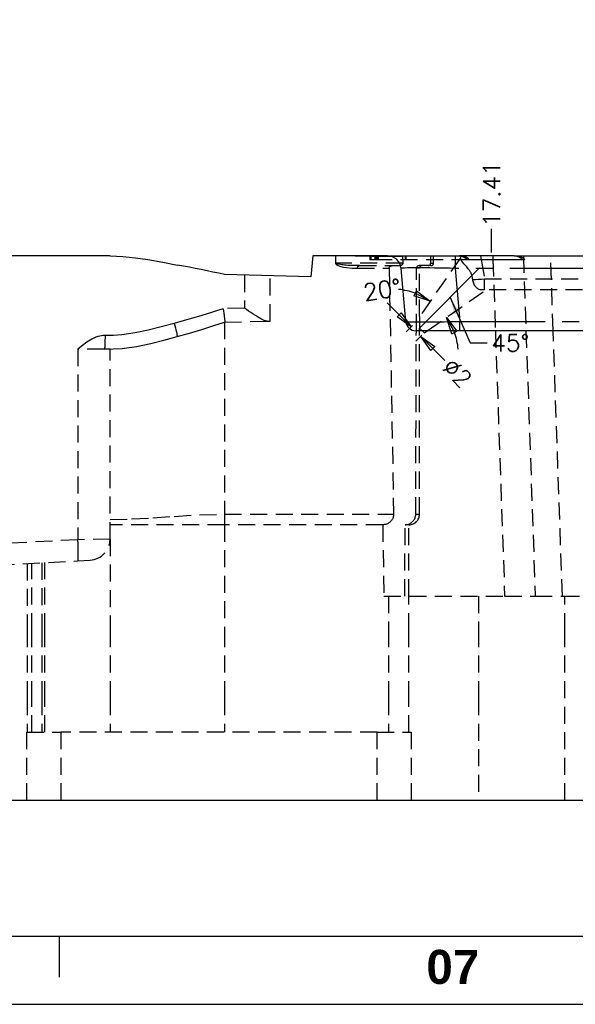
# Model space of a CAD drawing. Extents: x 2651 to 11825, y -3833 to 1075.
# Tile 16 of 256: x 3329 to 3411, y -3833 to -3689. Entities that reach past the tile are written whole.
import ezdxf

# ---------------------------------------------------------------- set-up
doc = ezdxf.new("R2010")
doc.units = 0
doc.header["$LTSCALE"] = 10
for name, pattern in [('CENTER', [2, 1.25, -0.25, 0.25, -0.25]), ('HIDDEN', [0.375, 0.25, -0.125]), ('PHANTOM', [2.5, 1.25, -0.25, 0.25, -0.25, 0.25, -0.25])]:
    doc.linetypes.add(name, pattern=pattern)
doc.layers.get('0').update_dxf_attribs({"linetype": 'CONTINUOUS'})
doc.layers.get('Defpoints').update_dxf_attribs({"linetype": 'CONTINUOUS'})
for name, color, linetype in [('BOX', 4, 'CONTINUOUS'), ('CEN', 1, 'CENTER'), ('DIM', 3, 'CONTINUOUS'), ('LAYER_102', 7, 'CONTINUOUS')]:
    doc.layers.add(name, color=color, linetype=linetype)
doc.styles.get("Standard").update_dxf_attribs({"font": 'romans.shx'})
doc.dimstyles.new('1-1', dxfattribs={"dimtxt": 2.5, "dimasz": 2.5, "dimexe": 1, "dimexo": 0.5, "dimtad": 0, "dimrnd": 1.38778e-17, "dimzin": 9, "dimdsep": 46, "dimtxsty": 'Standard', "dimblk": 'CLOSED', "dimcen": 0, "dimclrd": 3, "dimclre": 3, "dimclrt": 3, "dimazin": 2, "dimtfac": 0.75, "dimtofl": 0, "dimtmove": 0, "dimatfit": 3, "dimfxl": 0, "dimtolj": 1, "dimarcsym": 0})

# ---------------------------------------------------------------- blocks, each defined once
blk = doc.blocks.new('*D645')
at = {"layer": 'Defpoints', "color": 0}
for p in [(3398.28, -3719.36), (3398.28, -3723.36), (3415.68, -3803.36)]:
    blk.add_point(p, dxfattribs=at)
at = {"layer": 'DIM', "color": 3, "lineweight": -2}
blk.add_line((3398.28, -3722.86), (3398.28, -3719.36), dxfattribs=at)
at = {"layer": 'DIM', "color": 3, "insert": (3398.28, -3714.27), "char_height": 2.5, "attachment_point": 5, "rotation": 90}
blk.add_mtext('\\A1;17.41', dxfattribs=at)
blk = doc.blocks.new('_Closed')
at = {"color": 0, "linetype": 'ByBlock', "lineweight": -2}
for p, q in [((-1, 0.167), (0, 0)), ((-1, 0.167), (-1, -0.167)), ((0, 0), (-1, -0.167)), ((0, 0), (-1, 0))]:
    blk.add_line(p, q, dxfattribs=at)
blk = doc.blocks.new('*D648')
at = {"layer": 'Defpoints', "color": 0}
for p in [(3295.68, -3803.36), (3415.68, -3803.36), (3295.68, -3809.36)]:
    blk.add_point(p, dxfattribs=at)
at = {"layer": 'DIM', "color": 3, "lineweight": -2}
blk.add_line((3295.68, -3803.86), (3295.68, -3809.36), dxfattribs=at)
at = {"layer": 'DIM', "color": 3, "insert": (3295.68, -3813.02), "char_height": 2.5, "attachment_point": 5, "rotation": 90}
blk.add_mtext('\\A1;120', dxfattribs=at)
blk = doc.blocks.new('*D651')
at = {"layer": 'Defpoints', "color": 0}
for p in [(3386.97, -3733.25), (3387.85, -3735.2), (3388.38, -3734.67)]:
    blk.add_point(p, dxfattribs=at)
at = {"layer": 'DIM', "color": 3, "lineweight": -2}
for p, q in [((3384.67, -3732.01), (3382.9, -3730.25)), ((3386.62, -3733.6), (3385.73, -3734.49)), ((3388.03, -3735.02), (3387.15, -3735.9)), ((3389.62, -3736.96), (3391.39, -3738.73))]:
    blk.add_line(p, q, dxfattribs=at)
at = {"layer": 'DIM', "color": 3, "lineweight": -2, "xscale": 2.5, "yscale": 2.5, "zscale": 2.5}
for p, rotation in [((3386.44, -3733.78), 314.9999999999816), ((3387.85, -3735.2), 134.9999999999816)]:
    blk.add_blockref('_Closed', p, dxfattribs=dict(at, rotation=rotation))
at = {"layer": 'DIM', "color": 3, "insert": (3393.22, -3740.56), "char_height": 2.5, "attachment_point": 5, "rotation": 315}
blk.add_mtext('\\A1;%%c2', dxfattribs=at)
blk = doc.blocks.new('*D654')
at = {"layer": 'Defpoints', "color": 0}
for p in [(3393.73, -3723.6), (3397.39, -3728.36), (3390.94, -3731.49), (3386.97, -3733.25), (3388.38, -3734.67)]:
    blk.add_point(p, dxfattribs=at)
at = {"layer": 'DIM', "color": 3, "lineweight": -2}
for start, end in [(69.744, 84.488), (5.512, 20.256)]:
    blk.add_arc((3383.67, -3737.97), 9.74, start, end, dxfattribs=at)
at = {"layer": 'DIM', "color": 3, "lineweight": -2, "xscale": 2.5, "yscale": 2.5, "zscale": 2.5}
for p, rotation in [((3389.25, -3729.99), 332.3720038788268), ((3391.65, -3732.38), 117.6279961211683)]:
    blk.add_blockref('_Closed', p, dxfattribs=dict(at, rotation=rotation))
at = {"layer": 'DIM', "color": 3, "insert": (3382.18, -3728.34), "char_height": 2.5, "attachment_point": 5, "rotation": 8.7625}
blk.add_mtext('\\A1;20°', dxfattribs=at)
blk = doc.blocks.new('dg')
at = {"color": 4}
blk.add_line((684, 10), (684, 4), dxfattribs=at)
at = {"layer": 'BOX', "color": 3}
for points in [[(0, 0), (1140, 0), (1140, 820), (0, 820)], [(10, 10), (1130, 10), (1130, 810), (10, 810)]]:
    blk.add_lwpolyline(points, close=True, dxfattribs=at)
at = {"color": 4, "insert": (738, 8), "char_height": 5, "attachment_point": 1}
blk.add_mtext_dynamic_manual_height_columns('{\\fArial|b1|i0|c0|p34;\\C6;07}', width=8, gutter_width=12.5, heights=[0], dxfattribs=at)

msp = doc.modelspace()

# ---------------------------------------------------------------- linework, layer by layer
at = {"layer": 'CEN'}
msp.add_line((3387.677, -3733.958), (3398.277, -3723.358), dxfattribs=at)
at = {"layer": 'LAYER_102', "color": 0, "linetype": 'Continuous'}
for p, q in [((3342.192, -3723.358), (3295.684, -3723.358)), ((3371.986, -3723.358), (3371.719, -3726.413)), ((3382.977, -3723.358), (3371.986, -3723.358)), ((3382.977, -3723.358), (3392.938, -3723.358)), ((3392.938, -3723.358), (3393.487, -3723.358)), ((3401.584, -3723.358), (3393.487, -3723.358)), ((3394.686, -3723.858), (3402.783, -3723.858)), ((3401.584, -3723.358), (3429.784, -3723.358)), ((3385.652, -3732.989), (3384.969, -3725.184)), ((3371.719, -3726.413), (3359.032, -3726.081)), ((3444.222, -3734.358), (3387.146, -3734.358)), ((3295.684, -3803.358), (3535.684, -3803.358))]:
    msp.add_line(p, q, dxfattribs=at)
at = {"layer": 'LAYER_102', "color": 6, "linetype": 'HIDDEN'}
for p, q in [((3375.326, -3723.358), (3375.326, -3724.394)), ((3375.386, -3724.394), (3375.386, -3723.358)), ((3377.461, -3723.358), (3377.461, -3723.378)), ((3380.709, -3723.378), (3377.461, -3723.378)), ((3377.474, -3723.378), (3377.474, -3723.358)), ((3380.391, -3723.378), (3380.391, -3723.858)), ((3380.391, -3723.858), (3381.142, -3723.858)), ((3380.522, -3723.378), (3380.522, -3723.858)), ((3380.709, -3723.358), (3380.709, -3723.378)), ((3380.709, -3723.378), (3381.344, -3723.378)), ((3380.851, -3723.378), (3380.851, -3723.358)), ((3381.142, -3723.858), (3381.142, -3723.358)), ((3381.142, -3723.858), (3394.686, -3723.858)), ((3381.289, -3723.358), (3381.289, -3723.378)), ((3381.289, -3723.378), (3381.289, -3723.858)), ((3381.344, -3723.378), (3381.344, -3723.858)), ((3381.344, -3723.378), (3381.492, -3723.378)), ((3381.458, -3723.858), (3381.458, -3723.378)), ((3381.492, -3723.858), (3381.492, -3723.378)), ((3381.492, -3723.378), (3383.259, -3723.378)), ((3381.605, -3723.378), (3381.605, -3723.858)), ((3381.76, -3723.378), (3381.76, -3723.358)), ((3381.77, -3723.358), (3381.77, -3723.378)), ((3383.259, -3723.378), (3385.007, -3723.378)), ((3385.007, -3723.378), (3385.007, -3723.358)), ((3385.118, -3723.378), (3385.007, -3723.378)), ((3385.118, -3723.358), (3385.118, -3723.378)), ((3385.197, -3723.358), (3385.22, -3724.394)), ((3385.588, -3723.358), (3385.588, -3723.858)), ((3385.703, -3723.858), (3385.703, -3723.358)), ((3393.727, -3723.601), (3387.677, -3732.241)), ((3389.316, -3724.394), (3389.319, -3723.358)), ((3389.75, -3724.394), (3389.75, -3723.358)), ((3393.765, -3723.818), (3393.684, -3723.358)), ((3396.639, -3723.358), (3396.727, -3723.858)), ((3396.727, -3723.858), (3397.229, -3726.705)), ((3398.444, -3723.358), (3398.461, -3723.858)), ((3398.461, -3723.858), (3398.828, -3734.358)), ((3402.783, -3723.858), (3402.956, -3723.858)), ((3402.938, -3723.358), (3403.322, -3734.358)), ((3402.956, -3723.858), (3403.147, -3723.858)), ((3407.32, -3734.358), (3406.936, -3723.358)), ((3375.326, -3724.394), (3375.386, -3724.394)), ((3385.22, -3724.394), (3375.386, -3724.394)), ((3378.545, -3725.172), (3383.22, -3725.172)), ((3378.838, -3724.783), (3384.806, -3724.783)), ((3383.22, -3725.172), (3383.864, -3761.313)), ((3387.209, -3734.358), (3387.237, -3725.172)), ((3387.677, -3725.172), (3387.237, -3725.172)), ((3388.925, -3724.783), (3387.628, -3724.783)), ((3387.677, -3732.241), (3387.677, -3725.172)), ((3389.361, -3724.783), (3388.925, -3724.783)), ((3389.316, -3724.394), (3389.75, -3724.394)), ((3361.947, -3726.158), (3361.947, -3731.033)), ((3365.737, -3732.932), (3365.737, -3726.257)), ((3397.229, -3728.358), (3397.229, -3726.705)), ((3397.229, -3726.705), (3434.139, -3726.705)), ((3388.823, -3734.358), (3397.392, -3728.358)), ((3397.229, -3728.358), (3396.807, -3728.358)), ((3434.139, -3728.358), (3397.229, -3728.358)), ((3361.947, -3731.033), (3358.803, -3731.115)), ((3387.677, -3732.241), (3387.675, -3733.956)), ((3387.677, -3732.241), (3387.677, -3732.241)), ((3387.677, -3732.241), (3387.677, -3732.241)), ((3359.032, -3733.107), (3365.3, -3732.943)), ((3359.033, -3733.107), (3359.032, -3733.107)), ((3359.032, -3733.107), (3359.032, -3761.313)), ((3365.3, -3732.943), (3365.737, -3732.932)), ((3387.675, -3733.956), (3388.384, -3734.665)), ((3387.677, -3734.358), (3387.677, -3733.958)), ((3387.12, -3761.313), (3387.209, -3734.358)), ((3387.677, -3761.313), (3387.677, -3734.358)), ((3388.384, -3734.665), (3388.823, -3734.358)), ((3398.828, -3734.358), (3400.19, -3773.358)), ((3403.322, -3734.358), (3404.684, -3773.358)), ((3408.682, -3773.358), (3407.32, -3734.358)), ((3341.343, -3737.042), (3337.453, -3737.042)), ((3337.453, -3737.042), (3337.453, -3765.073)), ((3342.192, -3737.042), (3341.343, -3737.042)), ((3342.192, -3764.979), (3342.192, -3737.042)), ((3359.032, -3761.313), (3359.032, -3762.868)), ((3359.032, -3761.313), (3383.864, -3761.313)), ((3387.12, -3761.313), (3387.677, -3761.313)), ((3359.032, -3762.868), (3342.192, -3762.868)), ((3382.264, -3762.868), (3359.032, -3762.868)), ((3359.032, -3762.868), (3359.032, -3778.358)), ((3382.264, -3762.868), (3382.43, -3773.358)), ((3385.519, -3773.358), (3385.556, -3762.868)), ((3386.123, -3762.868), (3385.556, -3762.868)), ((3386.123, -3773.358), (3386.123, -3762.868)), ((3337.453, -3765.073), (3295.684, -3767.262)), ((3342.192, -3764.979), (3337.453, -3765.073)), ((3342.192, -3764.979), (3342.192, -3778.358)), ((3295.684, -3770.358), (3337.453, -3768.169)), ((3330.015, -3768.559), (3330.015, -3778.358)), ((3330.685, -3778.358), (3330.685, -3768.524)), ((3332.154, -3768.447), (3332.154, -3778.358)), ((3332.606, -3778.358), (3332.606, -3768.423)), ((3337.453, -3768.169), (3339.254, -3768.075)), ((3382.43, -3773.358), (3400.19, -3773.358)), ((3383.099, -3773.358), (3383.099, -3778.358)), ((3386.123, -3778.358), (3386.123, -3773.358)), ((3396.334, -3773.358), (3396.334, -3778.358)), ((3400.19, -3773.358), (3404.684, -3773.358)), ((3404.684, -3773.358), (3408.682, -3773.358)), ((3408.682, -3773.358), (3422.687, -3773.358)), ((3409.034, -3778.358), (3409.034, -3773.358)), ((3330.015, -3778.358), (3330.015, -3788.358)), ((3330.685, -3788.358), (3330.685, -3778.358)), ((3332.154, -3778.358), (3332.154, -3788.358)), ((3332.606, -3788.358), (3332.606, -3778.358)), ((3342.192, -3778.358), (3342.192, -3788.358)), ((3359.032, -3778.358), (3359.032, -3788.358)), ((3383.099, -3778.358), (3383.099, -3788.358)), ((3386.123, -3788.358), (3386.123, -3778.358)), ((3396.334, -3778.358), (3396.334, -3788.358)), ((3409.034, -3788.358), (3409.034, -3778.358)), ((3330.015, -3788.358), (3330.015, -3793.358)), ((3330.685, -3793.358), (3330.685, -3788.358)), ((3332.154, -3788.358), (3332.154, -3793.358)), ((3332.606, -3793.358), (3332.606, -3788.358)), ((3342.192, -3788.358), (3342.192, -3793.358)), ((3359.032, -3788.358), (3359.032, -3793.358)), ((3383.099, -3788.358), (3383.099, -3793.358)), ((3386.123, -3793.358), (3386.123, -3788.358)), ((3396.334, -3788.358), (3396.334, -3803.358)), ((3409.034, -3803.358), (3409.034, -3788.358)), ((3329.934, -3793.358), (3334.934, -3793.358)), ((3329.934, -3803.358), (3329.934, -3793.358)), ((3334.934, -3793.358), (3334.934, -3803.358)), ((3381.434, -3793.358), (3334.934, -3793.358)), ((3381.434, -3793.358), (3386.434, -3793.358)), ((3381.434, -3803.358), (3381.434, -3793.358)), ((3386.434, -3793.358), (3386.434, -3803.358))]:
    msp.add_line(p, q, dxfattribs=at)
at = {"layer": 'LAYER_102', "color": 253, "linetype": 'PHANTOM'}
for p, q in [((3392.938, -3723.358), (3392.938, -3725.184)), ((3392.938, -3725.184), (3393.621, -3732.989)), ((3438.43, -3725.184), (3392.938, -3725.184)), ((3393.621, -3734.358), (3393.621, -3732.989)), ((3393.621, -3732.989), (3437.747, -3732.989))]:
    msp.add_line(p, q, dxfattribs=at)
at = {"layer": 'LAYER_102', "color": 0, "linetype": 'Continuous'}
for points in [[(3342.192, -3723.358, 0), (3344.057, -3723.43, 0), (3345.914, -3723.622, 0), (3347.764, -3723.9, 0), (3349.941, -3724.29, 0), (3352.118, -3724.694, 0)], [(3393.487, -3723.358, 0), (3393.634, -3723.364, 0), (3393.781, -3723.384, 0), (3393.929, -3723.418, 0), (3394.079, -3723.467, 0), (3394.23, -3723.534, 0), (3394.382, -3723.619, 0), (3394.535, -3723.726, 0), (3394.686, -3723.858, 0)], [(3402.783, -3723.858, 0), (3402.632, -3723.726, 0), (3402.479, -3723.619, 0), (3402.326, -3723.534, 0), (3402.175, -3723.467, 0), (3402.026, -3723.418, 0), (3401.877, -3723.384, 0), (3401.73, -3723.364, 0), (3401.584, -3723.358, 0)]]:
    msp.add_polyline3d(points, dxfattribs=at)
at = {"layer": 'LAYER_102', "color": 6, "linetype": 'HIDDEN'}
for points in [[(3395.5, -3726.836, 0), (3395.484, -3726.672, 0), (3395.458, -3726.507, 0), (3395.421, -3726.339, 0), (3395.373, -3726.173, 0), (3395.335, -3726.065, 0), (3395.291, -3725.959, 0), (3395.243, -3725.856, 0), (3395.188, -3725.751, 0), (3395.129, -3725.649, 0), (3395.067, -3725.551, 0), (3394.995, -3725.447, 0), (3394.921, -3725.347, 0), (3394.845, -3725.25, 0), (3394.727, -3725.109, 0), (3394.609, -3724.974, 0), (3394.465, -3724.817, 0), (3394.329, -3724.669, 0), (3394.199, -3724.524, 0), (3394.082, -3724.388, 0), (3393.983, -3724.26, 0), (3393.9, -3724.139, 0), (3393.834, -3724.019, 0), (3393.787, -3723.905, 0), (3393.765, -3723.818, 0)], [(3394.99, -3723.858, 0), (3394.836, -3723.726, 0), (3394.68, -3723.618, 0), (3394.525, -3723.533, 0), (3394.372, -3723.467, 0), (3394.22, -3723.418, 0), (3394.069, -3723.384, 0), (3393.92, -3723.364, 0), (3393.772, -3723.358, 0)], [(3401.929, -3723.358, 0), (3402.077, -3723.364, 0), (3402.226, -3723.384, 0), (3402.376, -3723.418, 0), (3402.528, -3723.467, 0), (3402.682, -3723.533, 0), (3402.837, -3723.618, 0), (3402.993, -3723.726, 0), (3403.147, -3723.858, 0)], [(3375.326, -3724.394, 0), (3375.326, -3724.408, 0), (3375.328, -3724.422, 0), (3375.33, -3724.435, 0), (3375.334, -3724.448, 0), (3375.338, -3724.461, 0), (3375.342, -3724.473, 0), (3375.351, -3724.492, 0), (3375.361, -3724.51, 0), (3375.372, -3724.526, 0), (3375.393, -3724.552, 0), (3375.414, -3724.576, 0), (3375.438, -3724.598, 0), (3375.461, -3724.618, 0), (3375.527, -3724.666, 0), (3375.595, -3724.706, 0), (3375.665, -3724.742, 0), (3375.878, -3724.83, 0), (3376.092, -3724.898, 0), (3376.518, -3724.999, 0), (3376.939, -3725.068, 0), (3377.76, -3725.149, 0), (3378.545, -3725.172, 0)], [(3378.838, -3724.783, 0), (3378.581, -3724.782, 0), (3378.228, -3724.777, 0), (3377.826, -3724.766, 0), (3377.473, -3724.752, 0), (3377.155, -3724.735, 0), (3376.905, -3724.718, 0), (3376.672, -3724.699, 0), (3376.459, -3724.678, 0), (3376.264, -3724.655, 0), (3375.803, -3724.581, 0), (3375.695, -3724.556, 0), (3375.58, -3724.524, 0), (3375.525, -3724.504, 0), (3375.472, -3724.481, 0), (3375.453, -3724.471, 0), (3375.437, -3724.461, 0), (3375.418, -3724.447, 0), (3375.413, -3724.443, 0), (3375.409, -3724.439, 0), (3375.405, -3724.435, 0), (3375.401, -3724.432, 0), (3375.398, -3724.427, 0), (3375.396, -3724.424, 0), (3375.395, -3724.421, 0), (3375.393, -3724.417, 0), (3375.391, -3724.413, 0), (3375.389, -3724.407, 0), (3375.388, -3724.401, 0), (3375.386, -3724.394, 0)], [(3378.545, -3725.172, 0), (3378.55, -3725.104, 0), (3378.563, -3725.039, 0), (3378.584, -3724.977, 0), (3378.614, -3724.922, 0), (3378.65, -3724.874, 0), (3378.691, -3724.835, 0), (3378.738, -3724.806, 0), (3378.787, -3724.789, 0), (3378.838, -3724.783, 0)], [(3383.22, -3725.172, 0), (3383.221, -3725.141, 0), (3383.224, -3725.111, 0), (3383.23, -3725.081, 0), (3383.238, -3725.051, 0), (3383.249, -3725.022, 0), (3383.262, -3724.995, 0), (3383.278, -3724.968, 0), (3383.296, -3724.942, 0), (3383.315, -3724.919, 0), (3383.337, -3724.897, 0), (3383.361, -3724.876, 0), (3383.386, -3724.857, 0), (3383.414, -3724.839, 0), (3383.442, -3724.824, 0), (3383.473, -3724.811, 0), (3383.505, -3724.801, 0), (3383.535, -3724.793, 0), (3383.565, -3724.787, 0), (3383.597, -3724.784, 0), (3383.628, -3724.783, 0)], [(3385.22, -3724.394, 0), (3385.22, -3724.421, 0), (3385.218, -3724.447, 0), (3385.213, -3724.474, 0), (3385.207, -3724.501, 0), (3385.197, -3724.529, 0), (3385.186, -3724.556, 0), (3385.171, -3724.584, 0), (3385.155, -3724.609, 0), (3385.136, -3724.634, 0), (3385.116, -3724.656, 0), (3385.093, -3724.678, 0), (3385.069, -3724.697, 0), (3385.042, -3724.716, 0), (3385.014, -3724.732, 0), (3384.985, -3724.746, 0), (3384.954, -3724.758, 0), (3384.92, -3724.768, 0), (3384.886, -3724.776, 0), (3384.85, -3724.781, 0), (3384.815, -3724.783, 0), (3384.806, -3724.783, 0)], [(3395.5, -3726.836, 0), (3395.894, -3726.819, 0), (3396.32, -3726.791, 0), (3396.769, -3726.753, 0), (3397.229, -3726.705, 0)], [(3396.807, -3728.358, 0), (3396.691, -3728.351, 0), (3396.576, -3728.331, 0), (3396.461, -3728.295, 0), (3396.349, -3728.245, 0), (3396.244, -3728.182, 0), (3396.142, -3728.107, 0), (3396.074, -3728.047, 0), (3396.008, -3727.982, 0), (3395.945, -3727.911, 0), (3395.859, -3727.801, 0), (3395.779, -3727.68, 0), (3395.705, -3727.546, 0), (3395.639, -3727.404, 0), (3395.589, -3727.271, 0), (3395.549, -3727.133, 0), (3395.527, -3727.036, 0), (3395.511, -3726.937, 0), (3395.5, -3726.836, 0)], [(3358.803, -3731.115, 0), (3357.851, -3731.416, 0), (3356.965, -3731.694, 0), (3355.195, -3732.241, 0), (3353.419, -3732.767, 0), (3351.633, -3733.262, 0)], [(3358.803, -3731.115, 0), (3358.806, -3731.132, 0), (3358.823, -3731.234, 0), (3358.839, -3731.336, 0), (3358.856, -3731.438, 0), (3358.872, -3731.54, 0), (3358.896, -3731.699, 0), (3358.919, -3731.855, 0), (3358.941, -3732.01, 0), (3358.962, -3732.159, 0), (3358.98, -3732.295, 0), (3358.996, -3732.423, 0), (3359.01, -3732.546, 0), (3359.022, -3732.658, 0), (3359.032, -3732.756, 0), (3359.039, -3732.844, 0), (3359.044, -3732.921, 0), (3359.047, -3732.986, 0), (3359.047, -3733.036, 0), (3359.045, -3733.073, 0), (3359.04, -3733.097, 0), (3359.033, -3733.107, 0)], [(3365.3, -3732.943, 0), (3365.221, -3732.94, 0), (3365.135, -3732.927, 0), (3365.044, -3732.906, 0), (3364.945, -3732.875, 0), (3364.84, -3732.835, 0), (3364.731, -3732.789, 0), (3364.535, -3732.696, 0), (3364.33, -3732.586, 0), (3364.11, -3732.461, 0), (3363.883, -3732.323, 0), (3363.567, -3732.124, 0), (3363.242, -3731.911, 0), (3362.902, -3731.683, 0), (3362.556, -3731.449, 0), (3362.258, -3731.245, 0), (3361.957, -3731.04, 0), (3361.947, -3731.033, 0)], [(3351.633, -3733.262, 0), (3349.722, -3733.774, 0), (3347.805, -3734.265, 0), (3345.87, -3734.681, 0), (3343.903, -3734.962, 0), (3342.679, -3735.037, 0), (3341.448, -3735.042, 0)], [(3351.633, -3733.262, 0), (3351.72, -3733.598, 0), (3351.802, -3733.923, 0), (3351.875, -3734.229, 0), (3351.937, -3734.505, 0), (3351.987, -3734.743, 0), (3352.023, -3734.936, 0), (3352.045, -3735.079, 0), (3352.05, -3735.166, 0), (3352.041, -3735.195, 0)], [(3352.041, -3735.195, 0), (3352.041, -3735.195, 0), (3353.867, -3734.689, 0), (3355.672, -3734.154, 0), (3357.458, -3733.602, 0), (3359.032, -3733.107, 0), (3359.033, -3733.107, 0)], [(3341.448, -3735.042, 0), (3341.199, -3735.052, 0), (3340.952, -3735.08, 0), (3340.707, -3735.125, 0), (3340.398, -3735.206, 0), (3340.096, -3735.31, 0), (3339.801, -3735.434, 0), (3339.514, -3735.575, 0), (3338.796, -3736.009, 0), (3338.118, -3736.507, 0), (3337.462, -3737.035, 0), (3337.453, -3737.042, 0)], [(3341.448, -3735.042, 0), (3341.446, -3735.389, 0), (3341.442, -3735.726, 0), (3341.434, -3736.042, 0), (3341.423, -3736.328, 0), (3341.41, -3736.574, 0), (3341.396, -3736.774, 0), (3341.379, -3736.922, 0), (3341.361, -3737.012, 0), (3341.343, -3737.042, 0)], [(3341.343, -3737.042, 0), (3342.668, -3737.029, 0), (3343.989, -3736.953, 0), (3346.091, -3736.654, 0), (3348.168, -3736.209, 0), (3350.107, -3735.713, 0), (3352.041, -3735.195, 0), (3352.041, -3735.195, 0)], [(3342.192, -3762.09, 0), (3345.335, -3762.019, 0), (3348.479, -3761.846, 0), (3351.622, -3761.632, 0), (3355.327, -3761.409, 0), (3359.032, -3761.313, 0)], [(3383.864, -3761.313, 0), (3383.861, -3761.437, 0), (3383.848, -3761.56, 0), (3383.823, -3761.685, 0), (3383.788, -3761.808, 0), (3383.744, -3761.924, 0), (3383.69, -3762.035, 0), (3383.625, -3762.145, 0), (3383.552, -3762.25, 0), (3383.471, -3762.345, 0), (3383.383, -3762.434, 0), (3383.286, -3762.518, 0), (3383.182, -3762.594, 0), (3383.071, -3762.661, 0), (3382.956, -3762.719, 0), (3382.833, -3762.769, 0), (3382.706, -3762.809, 0), (3382.598, -3762.834, 0), (3382.489, -3762.853, 0), (3382.376, -3762.864, 0), (3382.264, -3762.868, 0)], [(3385.556, -3762.868, 0), (3385.643, -3762.865, 0), (3385.729, -3762.858, 0), (3385.858, -3762.838, 0), (3385.986, -3762.807, 0), (3386.111, -3762.766, 0), (3386.232, -3762.714, 0), (3386.348, -3762.652, 0), (3386.459, -3762.581, 0), (3386.563, -3762.5, 0), (3386.66, -3762.412, 0), (3386.749, -3762.315, 0), (3386.83, -3762.211, 0), (3386.903, -3762.1, 0), (3386.965, -3761.984, 0), (3387.017, -3761.863, 0), (3387.059, -3761.738, 0), (3387.09, -3761.61, 0), (3387.11, -3761.48, 0), (3387.117, -3761.397, 0), (3387.12, -3761.313, 0)], [(3337.453, -3768.169, 0), (3337.479, -3768.12, 0), (3337.499, -3767.979, 0), (3337.513, -3767.75, 0), (3337.519, -3767.439, 0), (3337.519, -3767.057, 0), (3337.512, -3766.614, 0), (3337.499, -3766.124, 0), (3337.479, -3765.602, 0), (3337.453, -3765.073, 0)]]:
    msp.add_polyline3d(points, dxfattribs=at)
at = {"layer": 'LAYER_102', "color": 253, "linetype": 'PHANTOM'}
for points in [[(3392.938, -3725.184, 0), (3392.159, -3725.168, 0), (3391.386, -3725.154, 0), (3390.626, -3725.141, 0), (3389.888, -3725.131, 0), (3389.179, -3725.123, 0), (3388.506, -3725.117, 0), (3387.875, -3725.114, 0), (3387.293, -3725.112, 0), (3386.767, -3725.114, 0), (3386.3, -3725.117, 0), (3385.899, -3725.123, 0), (3385.566, -3725.131, 0), (3385.305, -3725.141, 0), (3385.118, -3725.154, 0), (3385.005, -3725.168, 0), (3384.969, -3725.184, 0)], [(3385.652, -3732.989, 0), (3385.691, -3733.001, 0), (3385.806, -3733.011, 0), (3385.996, -3733.021, 0), (3386.259, -3733.028, 0), (3386.593, -3733.034, 0), (3386.995, -3733.039, 0), (3387.461, -3733.041, 0), (3387.987, -3733.042, 0), (3388.567, -3733.041, 0), (3389.196, -3733.039, 0), (3389.867, -3733.034, 0), (3390.574, -3733.028, 0), (3391.311, -3733.021, 0), (3392.069, -3733.011, 0), (3392.841, -3733.001, 0), (3393.621, -3732.989, 0)]]:
    msp.add_polyline3d(points, dxfattribs=at)
at = {"layer": 'LAYER_102', "color": 0, "linetype": 'Continuous'}
for centre, radius, start, end in [((3382.977, -3725.358), 2, 5, 90), ((3311.384, -3945.576), 224.606, 77.75236, 79.55123), ((3387.146, -3732.858), 1.5, 185, 270)]:
    msp.add_arc(centre, radius, start, end, dxfattribs=at)
at = {"layer": 'LAYER_102', "color": 6, "linetype": 'HIDDEN'}
for centre, radius, start, end in [((3387.627, -3725.173), 0.39, 89.92882, 179.73155), ((3388.066, -3725.172), 0.389, 90, 180), ((3388.925, -3724.392), 0.39, 269.9441, 359.73104), ((3389.361, -3724.394), 0.389, 270, 0), ((3386.123, -3761.313), 1.554, 270, 0), ((3339.092, -3764.979), 3.1, 273, 0)]:
    msp.add_arc(centre, radius, start, end, dxfattribs=at)

# ---------------------------------------------------------------- block references
at = {"layer": 'DIM'}
msp.add_blockref('dg', (2650.684, -3833.358), dxfattribs=at)

# ---------------------------------------------------------------- texts
at = {"layer": 'DIM', "color": 3, "insert": (3398.237, -3736.141), "char_height": 2.5, "attachment_point": 4}
msp.add_mtext('\\A1;45%%d', dxfattribs=at)

# ---------------------------------------------------------------- dimensions: what is measured, and where the dimension line sits
at = {"layer": 'DIM'}
for feature_location, offset, picture, middle in [((3398.277, -3723.358), (0, 4), '*D645', (3398.277, -3714.269)), ((3295.684, -3803.358), (0, -6), '*D648', (3295.684, -3813.019))]:
    dim = msp.add_ordinate_dim(feature_location=feature_location, offset=offset, dtype=1, origin=(3415.684, -3803.358), dimstyle='1-1', dxfattribs=at)
    dim.commit()
    dim.dimension.update_dxf_attribs({"geometry": picture, "text_midpoint": middle})
dim = msp.add_angular_dim_2l(base=(3390.944, -3731.492), line1=((3393.727, -3723.601), (3386.97, -3733.251)), line2=((3388.384, -3734.665), (3397.392, -3728.358)), dimstyle='1-1', dxfattribs=at)
dim.commit()
dim.dimension.update_dxf_attribs({"geometry": '*D654', "text_midpoint": (3382.183, -3728.34), "dimtype": 162})
dim = msp.add_linear_dim(base=(3387.854, -3735.196), p1=(3386.97, -3733.251), p2=(3388.384, -3734.665), angle=315, text='%%c<>', dimstyle='1-1', dxfattribs=at)
dim.commit()
dim.dimension.update_dxf_attribs({"geometry": '*D651', "text_midpoint": (3393.22, -3740.562), "dimtype": 161})

# ---------------------------------------------------------------- leaders
at = {"layer": 'DIM', "annotation_type": 0, "has_hookline": 1, "hookline_direction": 0, "text_width": 5}
msp.add_leader([(3392.177, -3729.458), (3395.112, -3736.141), (3397.612, -3736.141)], dimstyle='1-1', dxfattribs=at)

doc.saveas('drawing.dxf')
